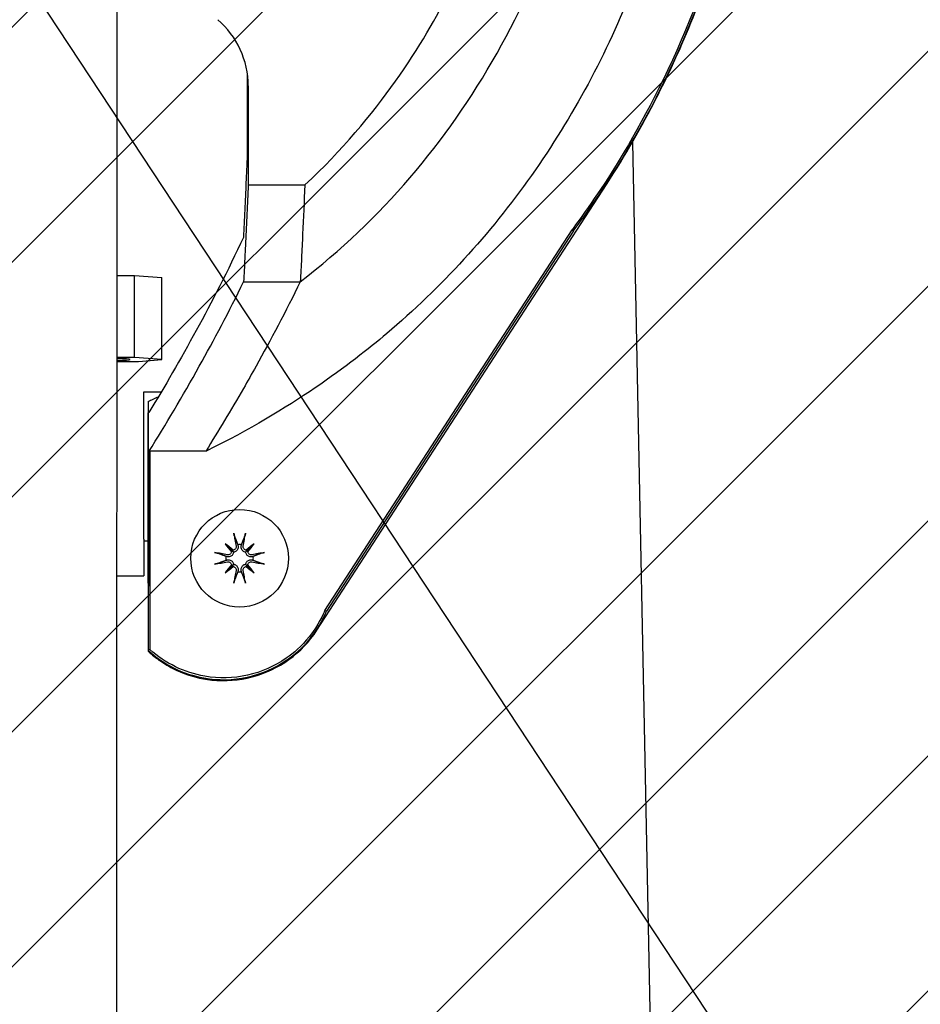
# Model space of a CAD drawing. Header units: millimetres. Extents: x 14 to 2347, y 26 to 1654.
# Tile 9 of 61: x 536 to 572, y 928 to 967. Entities that reach past the tile are written whole.
import ezdxf

# ---------------------------------------------------------------- set-up
doc = ezdxf.new("R2010")
doc.units = ezdxf.units.MM
doc.header["$LTSCALE"] = 4
for name, color, linetype, lineweight in [('可見邊線(ISO)', 7, 'Continuous', 30), ('標註(ISO)', 7, 'Continuous', 9), ('草圖幾何圖形(ISO)', 7, 'Continuous', 30)]:
    doc.layers.add(name, color=color, linetype=linetype, lineweight=lineweight)
doc.layers.add('填充線', color=7, linetype='Continuous', lineweight=9, true_color=0x1e1e47)
doc.styles.add('temp', font='txt')
doc.dimstyles.new('工研院N500', dxfattribs={"dimscale": 4, "dimtxt": 3, "dimasz": 2.5, "dimexe": 1, "dimexo": 1, "dimgap": 0.762, "dimtad": 1, "dimdec": 3, "dimrnd": 1e-08, "dimdsep": 46, "dimtxsty": 'temp', "dimcen": 0.09, "dimdle": 10, "dimclrd": 1, "dimclre": 1, "dimclrt": 7, "dimazin": 2, "dimtfac": 0.666667, "dimtdec": 3, "dimtmove": 0, "dimatfit": 3, "dimfxl": 1, "dimtolj": 1, "dimlwd": 15, "dimlwe": 15, "dimarcsym": 0})

# ---------------------------------------------------------------- blocks, each defined once
blk = doc.blocks.new('*D75')
at = {"layer": 'Defpoints', "color": 0, "linetype": 'Continuous', "transparency": 16777216}
for p in [(528.152, 981.463), (870.28, 861.448), (528.152, 841.521), (635.613, 751.351)]:
    blk.add_point(p, dxfattribs=at)
at = {"layer": '標註(ISO)', "color": 1, "linetype": 'Continuous', "lineweight": 15, "transparency": 16777216}
for p, q in [((528.152, 985.463), (528.152, 1188.229)), ((638.677, 748.78), (793.746, 618.662))]:
    blk.add_line(p, q, dxfattribs=at)
blk.add_arc((528.152, 841.521), 342.708, 321.67191, 88.32809, dxfattribs=at)
at = {"layer": '標註(ISO)', "color": 1, "linetype": 'Continuous', "transparency": 16777216}
for points in [[(538.127, 1182.417), (538.175, 1185.75), (528.152, 1184.229)], [(798.289, 627.934), (795.705, 630.039), (790.682, 621.233)]]:
    blk.add_solid(points, dxfattribs=at)
at = {"layer": '標註(ISO)', "color": 7, "linetype": 'Continuous', "lineweight": 18, "transparency": 16777216, "insert": (847.895, 1005.573), "char_height": 12, "attachment_point": 1, "rotation": 295, "style": 'temp'}
blk.add_mtext('\\A1;130°', dxfattribs=at)
blk = doc.blocks.new('*D77')
at = {"layer": 'Defpoints', "color": 0, "linetype": 'Continuous', "transparency": 16777216}
for p in [(528.152, 983.766), (528.152, 981.666), (529.308, 979.913), (717.221, 955.991)]:
    blk.add_point(p, dxfattribs=at)
at = {"layer": '標註(ISO)', "color": 1, "linetype": 'Continuous', "lineweight": 15, "transparency": 16777216}
blk.add_line((531.51, 976.574), (635.388, 819.035), dxfattribs=at)
blk.add_arc((528.152, 981.666), 190.804, 306.4032, 86.9968, dxfattribs=at)
at = {"layer": '標註(ISO)', "color": 1, "linetype": 'Continuous', "transparency": 16777216}
for points in [[(538.105, 1170.543), (538.192, 1173.875), (528.152, 1172.471)], [(642.341, 826.729), (640.434, 829.463), (633.186, 822.374)]]:
    blk.add_solid(points, dxfattribs=at)
at = {"layer": '標註(ISO)', "color": 7, "linetype": 'Continuous', "lineweight": 18, "transparency": 16777216, "insert": (721.072, 1060.268), "char_height": 12, "attachment_point": 1, "rotation": 286.7, "style": 'temp'}
blk.add_mtext('\\A1;146.6°', dxfattribs=at)

msp = doc.modelspace()

# ---------------------------------------------------------------- hatches: boundary and pattern name
at = {"layer": '填充線'}
h = msp.add_hatch(dxfattribs=at)
h.set_pattern_fill('ANSI31', color=256, scale=53.34, style=0)
h.set_pattern_definition([(45, (-13.047, 389.5956), (-4.714634, 4.714634), [])])
edge = h.paths.add_edge_path()
edge.add_arc((421.12008, 751.35132), 140, 73.4166874, 220)
edge.add_arc((528.3663, 841.34159), 280, -40, 220, ccw=False)
edge.add_arc((635.61252, 751.35132), 140, 320, 466.5833126)
edge.add_arc((528.3663, 841.34159), 80.5, 33.2916563, 146.7083437)

# ---------------------------------------------------------------- linework, layer by layer
at = {"layer": '可見邊線(ISO)'}
for p, q in [((540.14211, 772.05594), (540.2663, 985.09111)), ((545.47296, 965.10887), (545.47296, 961.90212)), ((545.50962, 964.60362), (545.50962, 960.62789)), ((560.92824, 962.34847), (563.33487, 842.0411)), ((545.50962, 960.62789), (547.78462, 960.62789)), ((548.26688, 942.75808), (559.90871, 960.68705)), ((548.58276, 943.55138), (558.50381, 958.83017)), ((558.56409, 958.78836), (548.64795, 943.51715)), ((558.50381, 958.83017), (558.56409, 958.78836)), ((540.24992, 956.99091), (540.9481, 956.99246)), ((540.9481, 956.99246), (542.03978, 956.91236)), ((540.9481, 953.70611), (540.9481, 956.99246)), ((542.03978, 953.62601), (542.03978, 956.91236)), ((545.32631, 956.7423), (547.60131, 956.7423)), ((540.9481, 953.70611), (540.248, 953.70456)), ((542.03978, 953.62601), (540.9481, 953.70611)), ((540.2479, 953.5395), (541.11298, 953.54142)), ((541.11298, 953.54142), (542.03978, 953.62601)), ((541.3163, 952.3246), (542.02495, 952.3246)), ((541.3163, 952.29474), (541.3163, 952.3246)), ((541.3163, 952.22481), (541.3163, 952.29474)), ((541.3163, 946.41159), (541.3163, 952.22481)), ((541.4913, 951.93794), (541.4913, 941.91257)), ((541.49132, 944.69382), (541.49132, 951.48051)), ((541.52798, 949.9319), (541.54984, 949.9319)), ((541.52798, 944.69719), (541.52798, 949.9319)), ((541.52834, 944.5238), (541.52834, 949.89745)), ((541.56464, 949.95564), (543.84773, 949.95564)), ((541.56464, 949.95564), (541.56464, 941.98245)), ((541.3163, 946.41159), (541.3163, 944.94159)), ((541.3163, 946.34159), (541.4913, 946.34159)), ((544.58186, 946.22603), (544.86025, 945.94764)), ((545.75074, 946.22603), (545.47235, 945.94764)), ((544.58186, 945.05715), (544.86025, 945.33554)), ((545.75074, 945.05715), (545.47235, 945.33554)), ((540.24289, 944.94159), (541.3163, 944.94159)), ((541.52798, 944.69719), (541.49132, 944.69382)), ((541.49132, 944.5194), (541.49132, 941.9501)), ((548.64795, 943.51715), (548.58276, 943.55138))]:
    msp.add_line(p, q, dxfattribs=at)
msp.add_circle((545.1663, 945.64159), 1.96, dxfattribs=at)
for centre, radius, start, end in [((542.00962, 964.60362), 3.5, 0, 49.386391), ((528.3663, 981.34159), 32.2, 294.054705, 294.867903), ((545.1663, 945.64159), 0.55006, 82.104465, 97.895535), ((545.1663, 945.64159), 0.55006, 172.104465, 187.895535), ((545.1663, 945.64159), 0.55006, 352.104465, 7.895535), ((545.1663, 945.64159), 0.55006, 262.104465, 277.895535)]:
    msp.add_arc(centre, radius, start, end, dxfattribs=at)
for centre, major_axis, ratio, start_param, end_param in [((540.0213, 953.62153), (0.7546, 0), 0.04710645, 5.01743323, 7.54888246), ((533.17027, 950.21463), (14.41112, 20.61445), 0.28421839, 4.89343388, 4.89620249), ((545.41418, 945.68979), (0.66635, -3.42662), 0.08715574, 4.41332035, 4.56725609), ((544.91842, 945.68979), (0.66635, 3.42662), 0.08715574, 4.85752187, 5.01145761), ((545.55675, 945.96559), (-2.21069, 2.6641), 0.17364818, 1.33077346, 1.45285674), ((544.8423, 945.25114), (2.6641, -2.21069), 0.17364818, 1.68873592, 1.81081919), ((545.49029, 945.25114), (2.6641, 2.21069), 0.17364818, 1.33077346, 1.45285674), ((544.77585, 945.96559), (-2.21069, -2.6641), 0.17364818, 1.68873592, 1.81081919), ((545.11809, 945.39371), (-3.42662, 0.66635), 0.08715574, 4.85752187, 5.01145761), ((544.75063, 945.9546), (-0.09079, -0.07534), 0.86822375, 1.8313258, 2.31493563), ((544.85328, 946.05725), (-0.07534, -0.09079), 0.86822375, 0.82665702, 1.31026685), ((545.47931, 946.05725), (-0.07534, 0.09079), 0.86822375, 1.8313258, 2.31493563), ((545.58196, 945.9546), (-0.09079, 0.07534), 0.86822375, 0.82665702, 1.31026685), ((545.2145, 945.39371), (-3.42662, -0.66635), 0.08715574, 4.41332035, 4.56725609), ((545.11809, 945.88947), (3.42662, 0.66635), 0.08715574, 4.41332035, 4.56725609), ((545.55675, 945.31759), (2.21069, 2.6641), 0.17364818, 1.68873592, 1.81081919), ((544.75063, 945.32858), (0.09079, -0.07534), 0.86822375, 0.82665702, 1.31026685), ((545.58196, 945.32858), (0.09079, 0.07534), 0.86822375, 1.8313258, 2.31493563), ((544.77585, 945.31759), (2.21069, -2.6641), 0.17364818, 1.33077346, 1.45285674), ((545.2145, 945.88947), (3.42662, -0.66635), 0.08715574, 4.85752187, 5.01145761), ((544.8423, 946.03204), (-2.6641, -2.21069), 0.17364818, 1.33077346, 1.45285674), ((544.85328, 945.22592), (0.07534, -0.09079), 0.86822375, 1.8313258, 2.31493563), ((545.41418, 945.59339), (-0.66635, -3.42662), 0.08715574, 4.85752187, 5.01145761), ((544.91842, 945.59339), (-0.66635, 3.42662), 0.08715574, 4.41332035, 4.56725609), ((545.47931, 945.22592), (0.07534, 0.09079), 0.86822375, 0.82665702, 1.31026685), ((545.49029, 946.03204), (-2.6641, 2.21069), 0.17364818, 1.68873592, 1.81081919)]:
    msp.add_ellipse(centre, major_axis=major_axis, ratio=ratio, start_param=start_param, end_param=end_param, dxfattribs=at)
for points, knots in [([(547.78462, 960.62789), (550.76624, 963.41317), (552.55025, 966.32834), (554.3651, 969.91767), (554.98372, 971.44249), (555.95796, 974.56479), (556.31256, 976.16371), (556.52602, 977.78489)], [-2.41858002, -2.41858002, -2.41858002, -2.41858002, -1.39853019, -1.39853019, -0.70078893, -0.70078893, 0, 0, 0, 0]), ([(547.60131, 956.7423), (550.84832, 959.25899), (553.45556, 962.30192), (556.4903, 967.68605), (557.31912, 969.55236), (558.61286, 973.40832), (559.07704, 975.39789), (559.34505, 977.4137)], [-3.51765724, -3.51765724, -3.51765724, -3.51765724, -1.74142835, -1.74142835, -0.87152289, -0.87152289, 0, 0, 0, 0]), ([(563.10919, 976.91805), (562.73401, 974.06873), (562.00379, 971.26521), (559.90564, 965.91299), (558.53552, 963.35917), (555.2018, 958.63925), (553.26118, 956.51829), (549.6376, 953.45495), (547.24479, 951.62306), (543.84773, 949.95564)], [-9.0389146, -9.0389146, -9.0389146, -9.0389146, -6.57529737, -6.57529737, -4.11111172, -4.11111172, -1.62180812, -1.62180812, -0.000001, -0.000001, -0.000001, -0.000001]), ([(565.70549, 976.61285), (565.2834, 973.40869), (564.44575, 970.26098), (561.39346, 962.72567), (559.18033, 959.74218), (558.50381, 958.83017)], [0.00000098, 0.00000098, 0.00000098, 0.00000098, 1.38507769, 1.38507769, 3.48420233, 3.48420233, 3.48420233, 3.48420233]), ([(558.56409, 958.78836), (559.24062, 959.70039), (561.45831, 962.69005), (564.51627, 970.24001), (565.35531, 973.39333), (565.77818, 976.60328)], [-3.49094383, -3.49094383, -3.49094383, -3.49094383, -1.38757984, -1.38757984, -0.000001, -0.000001, -0.000001, -0.000001]), ([(559.90871, 960.68705), (560.635, 961.80558), (561.3021, 962.96115), (561.9101, 964.1537), (561.95063, 964.23321), (561.99131, 964.3137), (562.03091, 964.39271), (562.58523, 965.49882), (563.08521, 966.62868), (563.53089, 967.78226), (563.59456, 967.94706), (563.65675, 968.11135), (563.71857, 968.27811), (564.18224, 969.52884), (564.5793, 970.79757), (564.9098, 972.0843), (564.93184, 972.17008), (564.95322, 972.25451), (564.97502, 972.34188), (565.32382, 973.73986), (565.5916, 975.14792), (565.77834, 976.56605)], [0, 0, 0, 0, 0.234375, 0.234375, 0.234375, 0.25, 0.25, 0.25, 0.46875, 0.46875, 0.46875, 0.5, 0.5, 0.5, 0.734375, 0.734375, 0.734375, 0.75, 0.75, 0.75, 1, 1, 1, 1]), ([(545.47296, 961.90212), (545.46634, 961.75065), (545.45971, 961.59986), (545.45306, 961.44981), (545.44248, 961.21068), (545.43187, 960.97341), (545.42124, 960.73766), (545.40425, 960.36102), (545.38719, 959.98848), (545.37009, 959.61951), (545.35298, 959.25049), (545.33582, 958.88503), (545.31862, 958.52258)], [0, 0, 0, 0, 0.1301055, 0.1301055, 0.1301055, 0.33744214, 0.33744214, 0.33744214, 0.66870085, 0.66870085, 0.66870085, 1, 1, 1, 1]), ([(545.50962, 960.62789), (545.49211, 960.24003), (545.47453, 959.85645), (545.4569, 959.47663), (545.43927, 959.09682), (545.42158, 958.72075), (545.40385, 958.34791), (545.39314, 958.12267), (545.38241, 957.89865), (545.37167, 957.67566), (545.35658, 957.36254), (545.34146, 957.05144), (545.32631, 956.7423)], [0, 0, 0, 0, 0.28965085, 0.28965085, 0.28965085, 0.57929945, 0.57929945, 0.57929945, 0.75428629, 0.75428629, 0.75428629, 1, 1, 1, 1]), ([(547.78462, 960.62789), (547.7544, 959.95864), (547.72384, 959.30137), (547.67805, 958.3308), (547.66274, 958.00917), (547.63207, 957.37206), (547.61669, 957.05612), (547.60131, 956.7423)], [-1.14429118, -1.14429118, -1.14429118, -1.14429118, -0.5721625, -0.5721625, -0.28537406, -0.28537406, 0, 0, 0, 0]), ([(545.31862, 958.52258), (544.69202, 957.18147), (544.0479, 955.92563), (542.7962, 953.62863), (542.15809, 952.53179), (541.52798, 951.49933)], [0, 0, 0, 0, 10.27479828, 10.27479828, 20.59976647, 20.59976647, 20.59976647, 20.59976647]), ([(541.52798, 949.9319), (542.19793, 951.00493), (542.87807, 952.14787), (544.13731, 954.40567), (544.7373, 955.5405), (545.32631, 956.7423)], [0, 0, 0, 0, 10.97819473, 10.97819473, 20.62481659, 20.62481659, 20.62481659, 20.62481659]), ([(547.60131, 956.7423), (547.0123, 955.5405), (546.4123, 954.40567), (545.65517, 953.04813), (545.4869, 952.75122), (545.06614, 952.01974), (544.81341, 951.59021), (544.31341, 950.75734), (544.06534, 950.35241), (543.81779, 949.95564)], [-20.72428501, -20.72428501, -20.72428501, -20.72428501, -11.0420374, -11.0420374, -8.27749747, -8.27749747, -4.13697873, -4.13697873, -0.08092732, -0.08092732, -0.08092732, -0.08092732]), ([(541.52798, 951.49933), (541.52187, 951.49619), (541.51576, 951.49305), (541.50354, 951.48678), (541.49743, 951.48364), (541.49132, 951.48051)], [0.000001, 0.000001, 0.000001, 0.000001, 0.100044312, 0.100044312, 0.200096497, 0.200096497, 0.200096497, 0.200096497]), ([(544.9589, 946.53074), (544.95722, 946.53511), (544.95514, 946.54158), (544.95085, 946.55651), (544.94787, 946.56816), (544.94283, 946.58986), (544.93988, 946.60373), (544.93584, 946.62451), (544.93399, 946.63472), (544.93246, 946.64388)], [0.0475683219, 0.0475683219, 0.0475683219, 0.0475683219, 0.0518037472, 0.0518037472, 0.0569688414, 0.0569688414, 0.0621348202, 0.0621348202, 0.0660399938, 0.0660399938, 0.0660399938, 0.0660399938]), ([(545.40014, 946.64388), (545.39861, 946.63472), (545.39676, 946.62451), (545.39272, 946.60373), (545.38977, 946.58986), (545.38472, 946.56816), (545.38174, 946.55651), (545.37746, 946.54158), (545.37538, 946.53511), (545.3737, 946.53074)], [0.0168342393, 0.0168342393, 0.0168342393, 0.0168342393, 0.0207394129, 0.0207394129, 0.0259053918, 0.0259053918, 0.0310704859, 0.0310704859, 0.0353059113, 0.0353059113, 0.0353059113, 0.0353059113]), ([(545.10123, 946.14325), (545.10316, 946.13532), (545.10461, 946.12737), (545.10812, 946.09973), (545.10795, 946.0779), (545.1007, 946.03497), (545.09363, 946.01386), (545.07612, 945.97936), (545.06508, 945.96286), (545.03797, 945.93338), (545.02188, 945.9204), (544.9889, 945.90067), (544.96986, 945.89263), (544.94201, 945.88549), (544.93348, 945.88388), (544.92508, 945.88281)], [0.1207276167, 0.1207276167, 0.1207276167, 0.1207276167, 0.1245879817, 0.1245879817, 0.1342557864, 0.1342557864, 0.1439235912, 0.1439235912, 0.152159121, 0.152159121, 0.1603946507, 0.1603946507, 0.1686301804, 0.1686301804, 0.1722209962, 0.1722209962, 0.1722209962, 0.1722209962]), ([(545.40752, 945.88281), (545.39911, 945.88388), (545.39059, 945.88549), (545.36274, 945.89263), (545.34369, 945.90067), (545.31071, 945.9204), (545.29463, 945.93338), (545.26752, 945.96286), (545.25648, 945.97936), (545.23897, 946.01386), (545.23189, 946.03497), (545.22464, 946.0779), (545.22448, 946.09973), (545.22698, 946.11948), (545.22799, 946.12737), (545.22944, 946.13532), (545.23137, 946.14325)], [-0.0476330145, -0.0476330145, -0.0476330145, -0.0476330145, -0.0440421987, -0.0440421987, -0.035806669, -0.035806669, -0.0275711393, -0.0275711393, -0.0193356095, -0.0193356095, -0.0096678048, -0.0096678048, 0, 0, 0, 0.003860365, 0.003860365, 0.003860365, 0.003860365]), ([(544.16401, 945.87543), (544.17317, 945.8739), (544.18338, 945.87205), (544.20415, 945.86801), (544.21803, 945.86506), (544.23973, 945.86002), (544.25138, 945.85703), (544.26631, 945.85275), (544.27278, 945.85067), (544.27715, 945.84899)], [0.0168342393, 0.0168342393, 0.0168342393, 0.0168342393, 0.0207394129, 0.0207394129, 0.0259053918, 0.0259053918, 0.0310704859, 0.0310704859, 0.0353059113, 0.0353059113, 0.0353059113, 0.0353059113]), ([(544.92508, 945.88281), (544.92401, 945.87441), (544.9224, 945.86588), (544.91525, 945.83803), (544.90722, 945.81899), (544.88749, 945.786), (544.87451, 945.76992), (544.84503, 945.74281), (544.82852, 945.73177), (544.79403, 945.71426), (544.77292, 945.70719), (544.72999, 945.69993), (544.70816, 945.69977), (544.6884, 945.70228), (544.68051, 945.70328), (544.67256, 945.70473), (544.66464, 945.70666)], [-0.0476330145, -0.0476330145, -0.0476330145, -0.0476330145, -0.0440421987, -0.0440421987, -0.035806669, -0.035806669, -0.0275711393, -0.0275711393, -0.0193356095, -0.0193356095, -0.0096678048, -0.0096678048, 0, 0, 0, 0.003860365, 0.003860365, 0.003860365, 0.003860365]), ([(544.83722, 945.89785), (544.83559, 945.88718), (544.83262, 945.87645), (544.82155, 945.84994), (544.81135, 945.83501), (544.78781, 945.81132), (544.77288, 945.801), (544.74022, 945.78717), (544.72248, 945.78367), (544.69742, 945.78332), (544.68869, 945.78401), (544.67999, 945.78559)], [0.0172141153, 0.0172141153, 0.0172141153, 0.0172141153, 0.0216673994, 0.0216673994, 0.0288082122, 0.0288082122, 0.0359902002, 0.0359902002, 0.0431721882, 0.0431721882, 0.046823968, 0.046823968, 0.046823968, 0.046823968]), ([(544.86025, 945.94764), (544.86471, 945.94318), (544.86878, 945.93911), (544.89249, 945.9154), (544.90873, 945.89915), (544.92472, 945.88317), (544.9249, 945.88299), (544.92508, 945.88281)], [-2.828207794, -2.828207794, -2.828207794, -2.828207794, -2.812267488, -2.812267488, -2.724384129, -2.724384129, -2.723378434, -2.723378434, -2.723378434, -2.723378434]), ([(545.0223, 946.1279), (545.02528, 946.11144), (545.02522, 946.09324), (545.01778, 946.05832), (545.0104, 946.04161), (544.99147, 946.01398), (544.97872, 946.00116), (544.94918, 945.98166), (544.93238, 945.97498), (544.91407, 945.97133), (544.91207, 945.97098), (544.91004, 945.97067)], [0, 0, 0, 0, 0.0072458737, 0.0072458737, 0.0144917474, 0.0144917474, 0.0216328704, 0.0216328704, 0.0287739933, 0.0287739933, 0.0296410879, 0.0296410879, 0.0296410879, 0.0296410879]), ([(545.42255, 945.97067), (545.41189, 945.97229), (545.40116, 945.97527), (545.37465, 945.98633), (545.35972, 945.99654), (545.33603, 946.02008), (545.32571, 946.03501), (545.31188, 946.06767), (545.30838, 946.08541), (545.30803, 946.11046), (545.30872, 946.1192), (545.3103, 946.1279)], [0.0172141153, 0.0172141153, 0.0172141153, 0.0172141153, 0.0216673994, 0.0216673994, 0.0288082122, 0.0288082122, 0.0359902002, 0.0359902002, 0.0431721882, 0.0431721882, 0.046823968, 0.046823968, 0.046823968, 0.046823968]), ([(545.47235, 945.94764), (545.46789, 945.94318), (545.46382, 945.93911), (545.44011, 945.9154), (545.42386, 945.89915), (545.40788, 945.88317), (545.4077, 945.88299), (545.40752, 945.88281)], [-2.828207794, -2.828207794, -2.828207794, -2.828207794, -2.812267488, -2.812267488, -2.724384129, -2.724384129, -2.723378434, -2.723378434, -2.723378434, -2.723378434]), ([(545.66796, 945.70666), (545.66003, 945.70473), (545.65208, 945.70328), (545.62443, 945.69977), (545.60261, 945.69993), (545.55968, 945.70719), (545.53857, 945.71426), (545.50407, 945.73177), (545.48757, 945.74281), (545.45809, 945.76992), (545.44511, 945.786), (545.42538, 945.81899), (545.41734, 945.83803), (545.4102, 945.86588), (545.40859, 945.87441), (545.40752, 945.88281)], [0.1207276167, 0.1207276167, 0.1207276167, 0.1207276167, 0.1245879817, 0.1245879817, 0.1342557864, 0.1342557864, 0.1439235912, 0.1439235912, 0.152159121, 0.152159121, 0.1603946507, 0.1603946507, 0.1686301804, 0.1686301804, 0.1722209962, 0.1722209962, 0.1722209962, 0.1722209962]), ([(545.65261, 945.78559), (545.63614, 945.7826), (545.61795, 945.78267), (545.58303, 945.79011), (545.56632, 945.79748), (545.53868, 945.81642), (545.52587, 945.82917), (545.50637, 945.85871), (545.49968, 945.87551), (545.49604, 945.89381), (545.49569, 945.89582), (545.49538, 945.89785)], [0, 0, 0, 0, 0.0072458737, 0.0072458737, 0.0144917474, 0.0144917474, 0.0216328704, 0.0216328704, 0.0287739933, 0.0287739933, 0.0296410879, 0.0296410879, 0.0296410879, 0.0296410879]), ([(546.05545, 945.84899), (546.05982, 945.85067), (546.06629, 945.85275), (546.08122, 945.85703), (546.09287, 945.86002), (546.11457, 945.86506), (546.12844, 945.86801), (546.14922, 945.87205), (546.15943, 945.8739), (546.16859, 945.87543)], [0.0475683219, 0.0475683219, 0.0475683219, 0.0475683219, 0.0518037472, 0.0518037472, 0.0569688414, 0.0569688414, 0.0621348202, 0.0621348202, 0.0660399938, 0.0660399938, 0.0660399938, 0.0660399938]), ([(544.27715, 945.43419), (544.27278, 945.43251), (544.26631, 945.43043), (544.25138, 945.42614), (544.23973, 945.42316), (544.21803, 945.41812), (544.20415, 945.41517), (544.18338, 945.41113), (544.17317, 945.40928), (544.16401, 945.40775)], [0.0475683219, 0.0475683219, 0.0475683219, 0.0475683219, 0.0518037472, 0.0518037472, 0.0569688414, 0.0569688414, 0.0621348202, 0.0621348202, 0.0660399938, 0.0660399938, 0.0660399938, 0.0660399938]), ([(544.66464, 945.57652), (544.67256, 945.57845), (544.68051, 945.5799), (544.70816, 945.58341), (544.72999, 945.58325), (544.77292, 945.57599), (544.79403, 945.56892), (544.82852, 945.55141), (544.84503, 945.54037), (544.87451, 945.51326), (544.88749, 945.49717), (544.90722, 945.46419), (544.91525, 945.44515), (544.9224, 945.4173), (544.92401, 945.40877), (544.92508, 945.40037)], [0.1207276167, 0.1207276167, 0.1207276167, 0.1207276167, 0.1245879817, 0.1245879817, 0.1342557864, 0.1342557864, 0.1439235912, 0.1439235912, 0.152159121, 0.152159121, 0.1603946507, 0.1603946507, 0.1686301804, 0.1686301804, 0.1722209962, 0.1722209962, 0.1722209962, 0.1722209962]), ([(544.67999, 945.49759), (544.69645, 945.50058), (544.71465, 945.50051), (544.74956, 945.49307), (544.76628, 945.4857), (544.79391, 945.46676), (544.80673, 945.45401), (544.82623, 945.42447), (544.83291, 945.40767), (544.83656, 945.38937), (544.83691, 945.38736), (544.83722, 945.38533)], [0, 0, 0, 0, 0.0072458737, 0.0072458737, 0.0144917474, 0.0144917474, 0.0216328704, 0.0216328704, 0.0287739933, 0.0287739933, 0.0296410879, 0.0296410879, 0.0296410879, 0.0296410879]), ([(544.86025, 945.33554), (544.86471, 945.34), (544.86878, 945.34407), (544.89249, 945.36778), (544.90873, 945.38402), (544.92472, 945.40001), (544.9249, 945.40019), (544.92508, 945.40037)], [-2.828207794, -2.828207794, -2.828207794, -2.828207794, -2.812267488, -2.812267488, -2.724384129, -2.724384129, -2.723378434, -2.723378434, -2.723378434, -2.723378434]), ([(544.92508, 945.40037), (544.93348, 945.3993), (544.94201, 945.39769), (544.96986, 945.39054), (544.9889, 945.38251), (545.02188, 945.36278), (545.03797, 945.3498), (545.06508, 945.32032), (545.07612, 945.30382), (545.09363, 945.26932), (545.1007, 945.24821), (545.10795, 945.20528), (545.10812, 945.18345), (545.10561, 945.16369), (545.10461, 945.1558), (545.10316, 945.14786), (545.10123, 945.13993)], [-0.0476330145, -0.0476330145, -0.0476330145, -0.0476330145, -0.0440421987, -0.0440421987, -0.035806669, -0.035806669, -0.0275711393, -0.0275711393, -0.0193356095, -0.0193356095, -0.0096678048, -0.0096678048, 0, 0, 0, 0.003860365, 0.003860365, 0.003860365, 0.003860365]), ([(545.23137, 945.13993), (545.22944, 945.14786), (545.22799, 945.1558), (545.22448, 945.18345), (545.22464, 945.20528), (545.23189, 945.24821), (545.23897, 945.26932), (545.25648, 945.30382), (545.26752, 945.32032), (545.29463, 945.3498), (545.31071, 945.36278), (545.34369, 945.38251), (545.36274, 945.39054), (545.39059, 945.39769), (545.39911, 945.3993), (545.40752, 945.40037)], [0.1207276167, 0.1207276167, 0.1207276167, 0.1207276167, 0.1245879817, 0.1245879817, 0.1342557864, 0.1342557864, 0.1439235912, 0.1439235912, 0.152159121, 0.152159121, 0.1603946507, 0.1603946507, 0.1686301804, 0.1686301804, 0.1722209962, 0.1722209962, 0.1722209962, 0.1722209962]), ([(545.40752, 945.40037), (545.40859, 945.40877), (545.4102, 945.4173), (545.41734, 945.44515), (545.42538, 945.46419), (545.44511, 945.49717), (545.45809, 945.51326), (545.48757, 945.54037), (545.50407, 945.55141), (545.53857, 945.56892), (545.55968, 945.57599), (545.60261, 945.58325), (545.62443, 945.58341), (545.64419, 945.5809), (545.65208, 945.5799), (545.66003, 945.57845), (545.66796, 945.57652)], [-0.0476330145, -0.0476330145, -0.0476330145, -0.0476330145, -0.0440421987, -0.0440421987, -0.035806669, -0.035806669, -0.0275711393, -0.0275711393, -0.0193356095, -0.0193356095, -0.0096678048, -0.0096678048, 0, 0, 0, 0.003860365, 0.003860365, 0.003860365, 0.003860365]), ([(545.47235, 945.33554), (545.46789, 945.34), (545.46382, 945.34407), (545.44011, 945.36778), (545.42386, 945.38402), (545.40788, 945.40001), (545.4077, 945.40019), (545.40752, 945.40037)], [-2.828207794, -2.828207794, -2.828207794, -2.828207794, -2.812267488, -2.812267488, -2.724384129, -2.724384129, -2.723378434, -2.723378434, -2.723378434, -2.723378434]), ([(545.49538, 945.38533), (545.497, 945.396), (545.49998, 945.40672), (545.51104, 945.43324), (545.52125, 945.44817), (545.54479, 945.47186), (545.55971, 945.48218), (545.59238, 945.49601), (545.61011, 945.49951), (545.63517, 945.49986), (545.64391, 945.49917), (545.65261, 945.49759)], [0.0172141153, 0.0172141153, 0.0172141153, 0.0172141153, 0.0216673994, 0.0216673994, 0.0288082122, 0.0288082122, 0.0359902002, 0.0359902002, 0.0431721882, 0.0431721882, 0.046823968, 0.046823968, 0.046823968, 0.046823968]), ([(546.16859, 945.40775), (546.15943, 945.40928), (546.14922, 945.41113), (546.12844, 945.41517), (546.11457, 945.41812), (546.09287, 945.42316), (546.08122, 945.42614), (546.06629, 945.43043), (546.05982, 945.43251), (546.05545, 945.43419)], [0.0168342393, 0.0168342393, 0.0168342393, 0.0168342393, 0.0207394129, 0.0207394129, 0.0259053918, 0.0259053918, 0.0310704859, 0.0310704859, 0.0353059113, 0.0353059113, 0.0353059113, 0.0353059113]), ([(544.91004, 945.31251), (544.92071, 945.31089), (544.93143, 945.30791), (544.95795, 945.29685), (544.97288, 945.28664), (544.99657, 945.2631), (545.00689, 945.24817), (545.02072, 945.21551), (545.02422, 945.19777), (545.02456, 945.17272), (545.02388, 945.16398), (545.0223, 945.15528)], [0.0172141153, 0.0172141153, 0.0172141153, 0.0172141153, 0.0216673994, 0.0216673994, 0.0288082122, 0.0288082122, 0.0359902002, 0.0359902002, 0.0431721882, 0.0431721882, 0.046823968, 0.046823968, 0.046823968, 0.046823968]), ([(545.3103, 945.15528), (545.30731, 945.17174), (545.30737, 945.18994), (545.31481, 945.22486), (545.32219, 945.24157), (545.34113, 945.2692), (545.35388, 945.28202), (545.38342, 945.30152), (545.40022, 945.3082), (545.41852, 945.31185), (545.42053, 945.3122), (545.42255, 945.31251)], [0, 0, 0, 0, 0.0072458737, 0.0072458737, 0.0144917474, 0.0144917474, 0.0216328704, 0.0216328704, 0.0287739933, 0.0287739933, 0.0296410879, 0.0296410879, 0.0296410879, 0.0296410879]), ([(544.93246, 944.6393), (544.93399, 944.64846), (544.93584, 944.65867), (544.93988, 944.67944), (544.94283, 944.69332), (544.94787, 944.71502), (544.95085, 944.72667), (544.95514, 944.7416), (544.95722, 944.74807), (544.9589, 944.75244)], [0.0168342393, 0.0168342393, 0.0168342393, 0.0168342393, 0.0207394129, 0.0207394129, 0.0259053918, 0.0259053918, 0.0310704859, 0.0310704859, 0.0353059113, 0.0353059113, 0.0353059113, 0.0353059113]), ([(545.3737, 944.75244), (545.37538, 944.74807), (545.37746, 944.7416), (545.38174, 944.72667), (545.38472, 944.71502), (545.38977, 944.69332), (545.39272, 944.67944), (545.39676, 944.65867), (545.39861, 944.64846), (545.40014, 944.6393)], [0.0475683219, 0.0475683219, 0.0475683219, 0.0475683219, 0.0518037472, 0.0518037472, 0.0569688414, 0.0569688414, 0.0621348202, 0.0621348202, 0.0660399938, 0.0660399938, 0.0660399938, 0.0660399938]), ([(541.52834, 944.5238), (541.52217, 944.52307), (541.516, 944.52233), (541.50366, 944.52086), (541.49749, 944.52013), (541.49132, 944.5194)], [0.000001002, 0.000001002, 0.000001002, 0.000001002, 0.101065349, 0.101065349, 0.20213903, 0.20213903, 0.20213903, 0.20213903]), ([(541.49132, 941.9501), (541.80388, 941.66318), (542.15585, 941.42221), (542.91464, 941.04693), (543.31811, 940.91371), (544.31085, 940.73531), (544.9014, 940.74614), (546.04266, 940.99605), (546.58196, 941.23009), (547.36076, 941.76545), (547.69205, 942.04522), (548.39811, 942.92039), (548.58943, 943.37736), (548.64795, 943.51715)], [-0.393430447, -0.393430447, -0.393430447, -0.393430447, -0.334797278, -0.334797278, -0.276414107, -0.276414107, -0.195382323, -0.195382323, -0.115148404, -0.115148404, -0.064941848, -0.064941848, -0.000001, -0.000001, -0.000001, -0.000001]), ([(548.58276, 943.55138), (548.52334, 943.40944), (548.33748, 942.96544), (547.65303, 942.11107), (547.33081, 941.83602), (546.56795, 941.30591), (546.03843, 941.07305), (544.91658, 940.82178), (544.3354, 940.80831), (543.35967, 940.97881), (542.96393, 941.10711), (542.21877, 941.47013), (541.87268, 941.70376), (541.56464, 941.98245)], [0.000001, 0.000001, 0.000001, 0.000001, 0.065944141, 0.065944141, 0.117098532, 0.117098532, 0.199098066, 0.199098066, 0.281899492, 0.281899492, 0.341270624, 0.341270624, 0.400883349, 0.400883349, 0.400883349, 0.400883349]), ([(542.48818, 941.22042), (542.82105, 941.05101), (543.34783, 940.83096), (544.59445, 940.6975), (545.14313, 940.74059), (546.19946, 941.02218), (546.69906, 941.25828), (547.58939, 941.9002), (547.96848, 942.29776), (548.26834, 942.75713)], [-1.0058824, -1.0058824, -1.0058824, -1.0058824, -0.70466729, -0.70466729, -0.4697466, -0.4697466, -0.23510531, -0.23510531, -0.00000212, -0.00000212, -0.00000212, -0.00000212]), ([(541.4913, 941.91257), (541.53459, 941.87278), (541.6644, 941.75347), (542.05258, 941.46558), (542.2646, 941.33421), (542.48818, 941.22042)], [-0.208529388, -0.208529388, -0.208529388, -0.208529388, -0.107518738, -0.107518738, -0.000001, -0.000001, -0.000001, -0.000001]), ([(541.56464, 941.98245), (541.55242, 941.97703), (541.5402, 941.97163), (541.52798, 941.96623), (541.51576, 941.96084), (541.50354, 941.95546), (541.49132, 941.9501)], [0, 0, 0, 0, 0.5, 0.5, 0.5, 1, 1, 1, 1])]:
    msp.add_open_spline(points, degree=3, knots=knots, dxfattribs=at)
for points, weights in [([(544.9589, 946.53074), (545.04092, 946.31722), (545.09074, 946.18643)], [1.00480921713, 1.03376991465, 1]), ([(545.09074, 946.18643), (545.0962, 946.16394), (545.10123, 946.14325)], [1, 1.03935638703, 1.0783666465]), ([(545.23137, 946.14325), (545.23639, 946.16394), (545.24186, 946.18643)], [1.07836664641, 1.03935638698, 1]), ([(545.24186, 946.18643), (545.29167, 946.31722), (545.3737, 946.53074)], [1, 1.03376991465, 1.00480921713]), ([(544.62145, 945.71715), (544.49067, 945.76697), (544.27715, 945.84899)], [1, 1.03376991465, 1.00480921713]), ([(546.05545, 945.84899), (545.84193, 945.76697), (545.71114, 945.71715)], [1.00480921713, 1.03376991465, 1]), ([(544.27715, 945.43419), (544.49067, 945.51621), (544.62145, 945.56603)], [1.00480921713, 1.03376991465, 1]), ([(544.66464, 945.70666), (544.64395, 945.71168), (544.62145, 945.71715)], [1.07836664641, 1.03935638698, 1]), ([(544.62145, 945.56603), (544.64395, 945.57149), (544.66464, 945.57652)], [1, 1.03935638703, 1.0783666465]), ([(545.71114, 945.71715), (545.68865, 945.71168), (545.66796, 945.70666)], [1, 1.03935638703, 1.0783666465]), ([(545.66796, 945.57652), (545.68865, 945.57149), (545.71114, 945.56603)], [1.07836664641, 1.03935638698, 1]), ([(545.71114, 945.56603), (545.84193, 945.51621), (546.05545, 945.43419)], [1, 1.03376991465, 1.00480921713]), ([(545.09074, 945.09675), (545.04092, 944.96596), (544.9589, 944.75244)], [1, 1.03376991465, 1.00480921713]), ([(545.10123, 945.13993), (545.0962, 945.11924), (545.09074, 945.09675)], [1.07836664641, 1.03935638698, 1]), ([(545.24186, 945.09675), (545.23639, 945.11924), (545.23137, 945.13993)], [1, 1.03935638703, 1.0783666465]), ([(545.3737, 944.75244), (545.29167, 944.96596), (545.24186, 945.09675)], [1.00480921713, 1.03376991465, 1])]:
    msp.add_rational_spline(points, weights, degree=2, dxfattribs=at)
for points in [[(541.5263, 944.52356), (541.51306, 944.57999), (541.50138, 944.63678), (541.49132, 944.69382)], [(541.52834, 944.69513), (541.52822, 944.69581), (541.5281, 944.6965), (541.52798, 944.69719)]]:
    msp.add_open_spline(points, degree=3, dxfattribs=at)
at = {"layer": '草圖幾何圖形(ISO)'}
msp.add_line((528.3663, 981.34159), (605.4336, 864.46289), dxfattribs=at)
msp.add_arc((528.3663, 841.34159), 280, 320, 220, dxfattribs=at)

# ---------------------------------------------------------------- dimensions: what is measured, and where the dimension line sits
at = {"layer": '標註(ISO)', "color": 1, "linetype": 'Continuous', "lineweight": 18, "true_color": 0xff0000}
for base, center, p1, p2, override, picture, middle in [((870.28014, 861.44803), (528.15208, 841.52134), (635.61252, 751.35132), (528.15208, 981.46331), {"dimgap": 0.762, "dimadec": 2, "dimtol": 0, "dimlim": 0, "dimtp": 0, "dimtm": 0, "dimtdec": 3}, '*D75', (838.75089, 986.35594)), ((717.22101, 955.99133), (528.15208, 981.66647), (529.30809, 979.91329), (528.15208, 983.76647), {"dimgap": 0.762, "dimse2": 1, "dimadec": 2, "dimtol": 0, "dimlim": 0, "dimtp": 0, "dimtm": 0, "dimtdec": 3}, '*D77', (710.90871, 1036.49608))]:
    dim = msp.add_angular_dim_3p(base=base, center=center, p1=p1, p2=p2, dimstyle='工研院N500', override=override, dxfattribs=at)
    dim.commit()
    dim.dimension.update_dxf_attribs({"geometry": picture, "text_midpoint": middle, "dimtype": 165})

doc.saveas('drawing.dxf')
